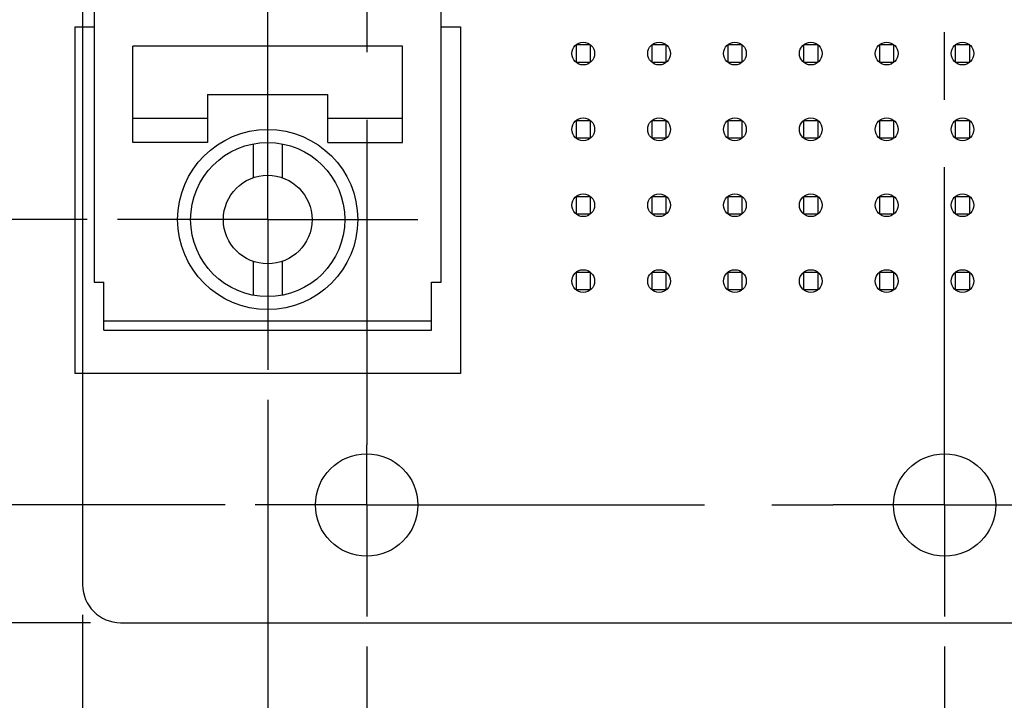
# Model space of a CAD drawing. Header units: inches. Extents: x 0 to 34, y 0 to 22.
# Tile 4 of 43: x 8.7 to 10.8, y 4.6 to 6. Entities that reach past the tile are written whole.
import ezdxf

# ---------------------------------------------------------------- set-up
doc = ezdxf.new("R2010")
doc.units = ezdxf.units.IN
doc.header["$LTSCALE"] = 1.87
doc.header["$MEASUREMENT"] = 0
doc.linetypes.add('CENTER', pattern=[0.6, 0.375, -0.075, 0.075, -0.075])
doc.layers.get('0').update_dxf_attribs({"linetype": 'CONTINUOUS'})
for name, color, linetype in [('02___PRT_ALL_AXES', 7, 'CONTINUOUS'), ('DATUMCURVES', 7, 'CONTINUOUS'), ('DIMENSIONS', 7, 'CONTINUOUS')]:
    doc.layers.add(name, color=color, linetype=linetype)
doc.styles.get("Standard").update_dxf_attribs({"font": 'txt', "width": 0.8})
doc.dimstyles.new('DIMSTYLE_1', dxfattribs={"dimtxt": 0.125, "dimasz": 0.18, "dimexe": 0.125, "dimexo": 0.0625, "dimgap": 0.03125, "dimtad": 0, "dimtih": 1, "dimtoh": 1, "dimlfac": 0.5, "dimzin": 0, "dimdsep": 46, "dimtxsty": 'STANDARD', "dimblk": '_FILLED', "dimblk1": '_FILLED', "dimblk2": '_FILLED', "dimcen": 0.09, "dimazin": 0, "dimtp": 0.01, "dimtm": 0.01, "dimtfac": 1, "dimtofl": 0, "dimtmove": 0, "dimatfit": 3, "dimldrblk": '_FILLED', "dimfxl": 1, "dimtolj": 1, "dimtzin": 0, "dimarcsym": 0})

# ---------------------------------------------------------------- blocks, each defined once
blk = doc.blocks.new('*D0')
at = {"layer": 'DIMENSIONS', "color": 2, "linetype": 'CONTINUOUS'}
blk.add_line((9.169, 5.0019), (8.1856, 5.0019), dxfattribs=at)
at = {"layer": 'DIMENSIONS', "color": 2, "linetype": 'CONTINUOUS', "insert": (8.1231, 5.0644), "char_height": 0.125, "width": 1.125, "attachment_point": 3, "line_spacing_factor": 0.9}
blk.add_mtext('3.11{\\ftxt.shx;\\W1.000000;\\H0.125000; }[.122]', dxfattribs=at)
blk = doc.blocks.new('_FILLED')
at = {"color": 0, "linetype": 'BYBLOCK'}
blk.add_solid([(0, 0), (-1, 0.174), (-1, -0.174)], dxfattribs=at)
blk = doc.blocks.new('*D1')
at = {"layer": 'DIMENSIONS', "color": 2, "linetype": 'CONTINUOUS'}
blk.add_line((8.8893, 4.7574), (8.1856, 4.7574), dxfattribs=at)
at = {"layer": 'DIMENSIONS', "color": 2, "linetype": 'CONTINUOUS', "insert": (8.1231, 4.8199), "char_height": 0.125, "width": 1.125, "attachment_point": 3, "line_spacing_factor": 0.9}
blk.add_mtext('0.00{\\ftxt.shx;\\W1.000000;\\H0.125000; }[.000]', dxfattribs=at)
blk = doc.blocks.new('*D2')
at = {"layer": 'DIMENSIONS', "color": 2, "linetype": 'CONTINUOUS'}
blk.add_line((8.8828, 5.5946), (8.1856, 5.5946), dxfattribs=at)
at = {"layer": 'DIMENSIONS', "color": 2, "linetype": 'CONTINUOUS', "insert": (8.1231, 5.6571), "char_height": 0.125, "width": 1.225, "attachment_point": 3, "line_spacing_factor": 0.9}
blk.add_mtext('10.63{\\ftxt.shx;\\W1.000000;\\H0.125000; }[.419]', dxfattribs=at)
blk = doc.blocks.new('*D3')
at = {"layer": 'DIMENSIONS', "color": 2, "linetype": 'CONTINUOUS'}
blk.add_line((8.8828, 8.0546), (8.1856, 8.0546), dxfattribs=at)
at = {"layer": 'DIMENSIONS', "color": 2, "linetype": 'CONTINUOUS', "insert": (8.1231, 8.1171), "char_height": 0.125, "width": 1.325, "attachment_point": 3, "line_spacing_factor": 0.9}
blk.add_mtext('41.87{\\ftxt.shx;\\W1.000000;\\H0.125000; }[1.649]', dxfattribs=at)
blk = doc.blocks.new('*D4')
at = {"layer": 'DIMENSIONS', "color": 2, "linetype": 'CONTINUOUS'}
blk.add_line((8.8828, 8.76), (8.1856, 8.76), dxfattribs=at)
at = {"layer": 'DIMENSIONS', "color": 2, "linetype": 'CONTINUOUS', "insert": (8.1231, 8.8225), "char_height": 0.125, "width": 1.325, "attachment_point": 3, "line_spacing_factor": 0.9}
blk.add_mtext('50.83{\\ftxt.shx;\\W1.000000;\\H0.125000; }[2.001]', dxfattribs=at)
blk = doc.blocks.new('*D5')
at = {"layer": 'DIMENSIONS', "color": 2, "linetype": 'CONTINUOUS'}
blk.add_line((8.8828, 11.22), (8.1856, 11.22), dxfattribs=at)
at = {"layer": 'DIMENSIONS', "color": 2, "linetype": 'CONTINUOUS', "insert": (8.1231, 11.2825), "char_height": 0.125, "width": 1.325, "attachment_point": 3, "line_spacing_factor": 0.9}
blk.add_mtext('82.07{\\ftxt.shx;\\W1.000000;\\H0.125000; }[3.231]', dxfattribs=at)
blk = doc.blocks.new('*D6')
at = {"layer": 'DIMENSIONS', "color": 2, "linetype": 'CONTINUOUS'}
blk.add_line((9.169, 12.5338), (8.1856, 12.5338), dxfattribs=at)
at = {"layer": 'DIMENSIONS', "color": 2, "linetype": 'CONTINUOUS', "insert": (8.1231, 12.5963), "char_height": 0.125, "width": 1.325, "attachment_point": 3, "line_spacing_factor": 0.9}
blk.add_mtext('98.76{\\ftxt.shx;\\W1.000000;\\H0.125000; }[3.888]', dxfattribs=at)
blk = doc.blocks.new('*D7')
at = {"layer": 'DIMENSIONS', "color": 2, "linetype": 'CONTINUOUS'}
blk.add_line((8.8893, 12.7779), (8.1856, 12.7779), dxfattribs=at)
at = {"layer": 'DIMENSIONS', "color": 2, "linetype": 'CONTINUOUS', "insert": (8.1231, 12.8404), "char_height": 0.125, "width": 1.425, "attachment_point": 3, "line_spacing_factor": 0.9}
blk.add_mtext('101.86{\\ftxt.shx;\\W1.000000;\\H0.125000; }[4.010]', dxfattribs=at)
blk = doc.blocks.new('*D8')
at = {"layer": 'DIMENSIONS', "color": 2, "linetype": 'CONTINUOUS'}
blk.add_line((9.2573, 5.2201), (9.2573, 4.0699), dxfattribs=at)
at = {"layer": 'DIMENSIONS', "color": 2, "linetype": 'CONTINUOUS', "insert": (9.1948, 4.0074), "char_height": 0.125, "width": 1.125, "attachment_point": 3, "rotation": 90, "line_spacing_factor": 0.9}
blk.add_mtext('4.88{\\ftxt.shx;\\W1.000000;\\H0.125000; }[.192]', dxfattribs=at)
blk = doc.blocks.new('*D9')
at = {"layer": 'DIMENSIONS', "color": 2, "linetype": 'CONTINUOUS'}
blk.add_line((8.8731, 4.7737), (8.8731, 4.0699), dxfattribs=at)
at = {"layer": 'DIMENSIONS', "color": 2, "linetype": 'CONTINUOUS', "insert": (8.8106, 4.0074), "char_height": 0.125, "width": 1.125, "attachment_point": 3, "rotation": 90, "line_spacing_factor": 0.9}
blk.add_mtext('0.00{\\ftxt.shx;\\W1.000000;\\H0.125000; }[.000]', dxfattribs=at)
blk = doc.blocks.new('*D10')
at = {"layer": 'DIMENSIONS', "color": 2, "linetype": 'CONTINUOUS'}
blk.add_line((9.4628, 4.7081), (9.4628, 4.0699), dxfattribs=at)
at = {"layer": 'DIMENSIONS', "color": 2, "linetype": 'CONTINUOUS', "insert": (9.4003, 4.0074), "char_height": 0.125, "width": 1.125, "attachment_point": 3, "rotation": 90, "line_spacing_factor": 0.9}
blk.add_mtext('7.49{\\ftxt.shx;\\W1.000000;\\H0.125000; }[.295]', dxfattribs=at)
blk = doc.blocks.new('*D11')
at = {"layer": 'DIMENSIONS', "color": 2, "linetype": 'CONTINUOUS'}
blk.add_line((10.6628, 4.7081), (10.6628, 4.0699), dxfattribs=at)
at = {"layer": 'DIMENSIONS', "color": 2, "linetype": 'CONTINUOUS', "insert": (10.6003, 4.0074), "char_height": 0.125, "width": 1.225, "attachment_point": 3, "rotation": 90, "line_spacing_factor": 0.9}
blk.add_mtext('22.73{\\ftxt.shx;\\W1.000000;\\H0.125000; }[.895]', dxfattribs=at)
blk = doc.blocks.new('*D12')
at = {"layer": 'DIMENSIONS', "color": 2, "linetype": 'CONTINUOUS'}
blk.add_line((11.2526, 4.7737), (11.2526, 4.0699), dxfattribs=at)
at = {"layer": 'DIMENSIONS', "color": 2, "linetype": 'CONTINUOUS', "insert": (11.1901, 4.0074), "char_height": 0.125, "width": 1.325, "attachment_point": 3, "rotation": 90, "line_spacing_factor": 0.9}
blk.add_mtext('30.22{\\ftxt.shx;\\W1.000000;\\H0.125000; }[1.190]', dxfattribs=at)

msp = doc.modelspace()

# ---------------------------------------------------------------- linework, layer by layer
at = {"color": 7, "linetype": 'CONTINUOUS'}
for p, q in [((8.8731, 12.6992), (8.8731, 4.8362)), ((8.8973, 8.1846), (8.8973, 5.4646)), ((9.6173, 5.4646), (9.6173, 8.1846)), ((9.5373, 5.9546), (8.9773, 5.9546)), ((8.9773, 5.7546), (8.9773, 5.9546)), ((9.5373, 5.7546), (9.5373, 5.9546)), ((9.9274, 5.9571), (9.8975, 5.9571)), ((9.8975, 5.9571), (9.8975, 5.9216)), ((9.9274, 5.9216), (9.9274, 5.9571)), ((10.0849, 5.9571), (10.055, 5.9571)), ((10.055, 5.9571), (10.055, 5.9216)), ((10.0849, 5.9216), (10.0849, 5.9571)), ((10.2424, 5.9571), (10.2125, 5.9571)), ((10.2125, 5.9571), (10.2125, 5.9216)), ((10.2424, 5.9216), (10.2424, 5.9571)), ((10.3999, 5.9571), (10.3699, 5.9571)), ((10.3699, 5.9571), (10.3699, 5.9216)), ((10.3999, 5.9216), (10.3999, 5.9571)), ((10.5573, 5.9571), (10.5274, 5.9571)), ((10.5274, 5.9571), (10.5274, 5.9216)), ((10.5573, 5.9216), (10.5573, 5.9571)), ((10.7148, 5.9571), (10.6849, 5.9571)), ((10.6849, 5.9571), (10.6849, 5.9216)), ((10.7148, 5.9216), (10.7148, 5.9571)), ((9.8975, 5.9216), (9.9274, 5.9216)), ((10.055, 5.9216), (10.0849, 5.9216)), ((10.2125, 5.9216), (10.2424, 5.9216)), ((10.3699, 5.9216), (10.3999, 5.9216)), ((10.5274, 5.9216), (10.5573, 5.9216)), ((10.6849, 5.9216), (10.7148, 5.9216)), ((9.1323, 5.8546), (9.3823, 5.8546)), ((9.1323, 5.8546), (9.1323, 5.7546)), ((9.3823, 5.7546), (9.3823, 5.8546)), ((9.1323, 5.8046), (8.9773, 5.8046)), ((9.5373, 5.8046), (9.3823, 5.8046)), ((9.9274, 5.7996), (9.8975, 5.7996)), ((9.8975, 5.7996), (9.8975, 5.7641)), ((9.9274, 5.7641), (9.9274, 5.7996)), ((10.0849, 5.7996), (10.055, 5.7996)), ((10.055, 5.7996), (10.055, 5.7641)), ((10.0849, 5.7641), (10.0849, 5.7996)), ((10.2424, 5.7996), (10.2125, 5.7996)), ((10.2125, 5.7996), (10.2125, 5.7641)), ((10.2424, 5.7641), (10.2424, 5.7996)), ((10.3999, 5.7996), (10.3699, 5.7996)), ((10.3699, 5.7996), (10.3699, 5.7641)), ((10.3999, 5.7641), (10.3999, 5.7996)), ((10.5573, 5.7996), (10.5274, 5.7996)), ((10.5274, 5.7996), (10.5274, 5.7641)), ((10.5573, 5.7641), (10.5573, 5.7996)), ((10.7148, 5.7996), (10.6849, 5.7996)), ((10.6849, 5.7996), (10.6849, 5.7641)), ((10.7148, 5.7641), (10.7148, 5.7996)), ((9.1323, 5.7546), (8.9773, 5.7546)), ((9.2273, 5.7518), (9.2273, 5.6816)), ((9.2873, 5.7518), (9.2873, 5.6816)), ((9.3823, 5.7546), (9.5373, 5.7546)), ((9.8975, 5.7641), (9.9274, 5.7641)), ((10.055, 5.7641), (10.0849, 5.7641)), ((10.2125, 5.7641), (10.2424, 5.7641)), ((10.3699, 5.7641), (10.3999, 5.7641)), ((10.5274, 5.7641), (10.5573, 5.7641)), ((10.6849, 5.7641), (10.7148, 5.7641)), ((9.9274, 5.6421), (9.8975, 5.6421)), ((9.8975, 5.6421), (9.8975, 5.6067)), ((9.9274, 5.6067), (9.9274, 5.6421)), ((10.0849, 5.6421), (10.055, 5.6421)), ((10.055, 5.6421), (10.055, 5.6067)), ((10.0849, 5.6067), (10.0849, 5.6421)), ((10.2424, 5.6421), (10.2125, 5.6421)), ((10.2125, 5.6421), (10.2125, 5.6067)), ((10.2424, 5.6067), (10.2424, 5.6421)), ((10.3999, 5.6421), (10.3699, 5.6421)), ((10.3699, 5.6421), (10.3699, 5.6067)), ((10.3999, 5.6067), (10.3999, 5.6421)), ((10.5573, 5.6421), (10.5274, 5.6421)), ((10.5274, 5.6421), (10.5274, 5.6067)), ((10.5573, 5.6067), (10.5573, 5.6421)), ((10.7148, 5.6421), (10.6849, 5.6421)), ((10.6849, 5.6421), (10.6849, 5.6067)), ((10.7148, 5.6067), (10.7148, 5.6421)), ((9.8975, 5.6067), (9.9274, 5.6067)), ((10.055, 5.6067), (10.0849, 5.6067)), ((10.2125, 5.6067), (10.2424, 5.6067)), ((10.3699, 5.6067), (10.3999, 5.6067)), ((10.5274, 5.6067), (10.5573, 5.6067)), ((10.6849, 5.6067), (10.7148, 5.6067)), ((9.2273, 5.5076), (9.2273, 5.4375)), ((9.2873, 5.5076), (9.2873, 5.4375)), ((9.9274, 5.4846), (9.8975, 5.4846)), ((9.8975, 5.4846), (9.8975, 5.4492)), ((9.9274, 5.4492), (9.9274, 5.4846)), ((10.0849, 5.4846), (10.055, 5.4846)), ((10.055, 5.4846), (10.055, 5.4492)), ((10.0849, 5.4492), (10.0849, 5.4846)), ((10.2424, 5.4846), (10.2125, 5.4846)), ((10.2125, 5.4846), (10.2125, 5.4492)), ((10.2424, 5.4492), (10.2424, 5.4846)), ((10.3999, 5.4846), (10.3699, 5.4846)), ((10.3699, 5.4846), (10.3699, 5.4492)), ((10.3999, 5.4492), (10.3999, 5.4846)), ((10.5573, 5.4846), (10.5274, 5.4846)), ((10.5274, 5.4846), (10.5274, 5.4492)), ((10.5573, 5.4492), (10.5573, 5.4846)), ((10.7148, 5.4846), (10.6849, 5.4846)), ((10.6849, 5.4846), (10.6849, 5.4492)), ((10.7148, 5.4492), (10.7148, 5.4846)), ((8.8973, 5.4646), (8.9173, 5.4646)), ((8.9173, 5.3646), (8.9173, 5.4646)), ((9.5973, 5.4646), (9.6173, 5.4646)), ((9.5973, 5.3646), (9.5973, 5.4646)), ((9.8975, 5.4492), (9.9274, 5.4492)), ((10.055, 5.4492), (10.0849, 5.4492)), ((10.2125, 5.4492), (10.2424, 5.4492)), ((10.3699, 5.4492), (10.3999, 5.4492)), ((10.5274, 5.4492), (10.5573, 5.4492)), ((10.6849, 5.4492), (10.7148, 5.4492)), ((8.9173, 5.3846), (9.5973, 5.3846)), ((8.9173, 5.3646), (9.5973, 5.3646)), ((8.9518, 4.7574), (11.1739, 4.7574))]:
    msp.add_line(p, q, dxfattribs=at)
for radius in [0.187, 0.16, 0.092]:
    msp.add_circle((9.2573, 5.5946), radius, dxfattribs=at)
msp.add_arc((8.9518, 4.8362), 0.0787, 180, 270, dxfattribs=at)
at = {"layer": '02___PRT_ALL_AXES', "color": 7, "linetype": 'CENTER'}
for p, q in [((9.4628, 12.5338), (9.4628, 5.127)), ((10.6628, 5.0019), (10.6628, 12.3025)), ((9.2573, 5.5946), (9.2573, 7.7426)), ((9.2573, 5.5946), (8.9453, 5.5946)), ((9.2573, 5.5946), (9.5693, 5.5946)), ((9.2573, 5.5946), (9.2573, 5.2826)), ((9.4628, 5.0019), (9.4628, 5.127)), ((9.4628, 5.0019), (9.2315, 5.0019)), ((9.4628, 5.0019), (10.4315, 5.0019)), ((9.4628, 5.0019), (9.4628, 4.7706)), ((10.6628, 5.0019), (10.4315, 5.0019)), ((10.6628, 5.0019), (10.8941, 5.0019)), ((10.6628, 5.0019), (10.6628, 4.7706))]:
    msp.add_line(p, q, dxfattribs=at)
at = {"layer": '02___PRT_ALL_AXES', "color": 7, "linetype": 'CONTINUOUS'}
for centre, radius in [((9.9125, 5.9393), 0.0236), ((10.0699, 5.9393), 0.0236), ((10.2274, 5.9393), 0.0236), ((10.3849, 5.9393), 0.0236), ((10.5424, 5.9393), 0.0236), ((10.6999, 5.9393), 0.0236), ((9.9125, 5.7819), 0.0236), ((10.0699, 5.7819), 0.0236), ((10.2274, 5.7819), 0.0236), ((10.3849, 5.7819), 0.0236), ((10.5424, 5.7819), 0.0236), ((10.6999, 5.7819), 0.0236), ((9.9125, 5.6244), 0.0236), ((10.0699, 5.6244), 0.0236), ((10.2274, 5.6244), 0.0236), ((10.3849, 5.6244), 0.0236), ((10.5424, 5.6244), 0.0236), ((10.6999, 5.6244), 0.0236), ((9.9125, 5.4669), 0.0236), ((10.0699, 5.4669), 0.0236), ((10.2274, 5.4669), 0.0236), ((10.3849, 5.4669), 0.0236), ((10.5424, 5.4669), 0.0236), ((10.6999, 5.4669), 0.0236), ((9.4628, 5.0019), 0.1063), ((10.6628, 5.0019), 0.1063)]:
    msp.add_circle(centre, radius, dxfattribs=at)
at = {"layer": 'DATUMCURVES', "color": 4, "linetype": 'CONTINUOUS'}
for p, q in [((8.8573, 5.9946), (8.8973, 5.9946)), ((8.8573, 5.2746), (8.8573, 5.9946)), ((9.6173, 5.9946), (9.6573, 5.9946)), ((9.6573, 5.9946), (9.6573, 5.2746)), ((9.6573, 5.2746), (8.8573, 5.2746))]:
    msp.add_line(p, q, dxfattribs=at)

# ---------------------------------------------------------------- dimensions: what is measured, and where the dimension line sits
at = {"layer": 'DIMENSIONS', "color": 2, "linetype": 'CONTINUOUS'}
for feature_location, offset, dtype, origin, picture, middle in [((8.8893, 12.7779), (-0.7037, 0), 0, (8.9518, 4.7574), '*D7', (7.4106, 12.7779)), ((9.169, 12.5338), (-0.9835, 0), 0, (9.2315, 4.7574), '*D6', (7.4606, 12.5338)), ((8.8828, 11.22), (-0.6973, 0), 0, (8.9453, 4.7574), '*D5', (7.4606, 11.22)), ((8.8828, 8.76), (-0.6973, 0), 0, (8.9453, 4.7574), '*D4', (7.4606, 8.76)), ((8.8828, 8.0546), (-0.6973, 0), 0, (8.9453, 4.7574), '*D3', (7.4606, 8.0546)), ((8.8828, 5.5946), (-0.6973, 0), 0, (8.9453, 4.7574), '*D2', (7.5106, 5.5946)), ((9.2573, 5.2201), (0, -1.1502), 1, (8.8731, 4.8362), '*D8', (9.2573, 3.4449)), ((9.169, 5.0019), (-0.9835, 0), 0, (8.9518, 4.7574), '*D0', (7.5606, 5.0019)), ((8.889321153, 4.7574474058), (-0.7037401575, 0), 0, (8.951821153, 4.7574474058), '*D1', (7.5605809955, 4.7574474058)), ((8.8730809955, 4.7736875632), (0, -0.7037401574), 1, (8.8730809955, 4.8361875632), '*D9', (8.8730809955, 3.4449474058)), ((11.2526, 4.7737), (0, -0.7037), 1, (8.8731, 4.8362), '*D12', (11.2526, 3.3449)), ((9.4628, 4.7081), (0, -0.6382), 1, (8.8731, 4.7706), '*D10', (9.4628, 3.4449)), ((10.6628, 4.7081), (0, -0.6382), 1, (8.8731, 4.7706), '*D11', (10.6628, 3.3949))]:
    dim = msp.add_ordinate_dim(feature_location=feature_location, offset=offset, dtype=dtype, origin=origin, dimstyle='DIMSTYLE_1', dxfattribs=at)
    dim.commit()
    dim.dimension.update_dxf_attribs({"geometry": picture, "text_midpoint": middle})

doc.saveas('drawing.dxf')
